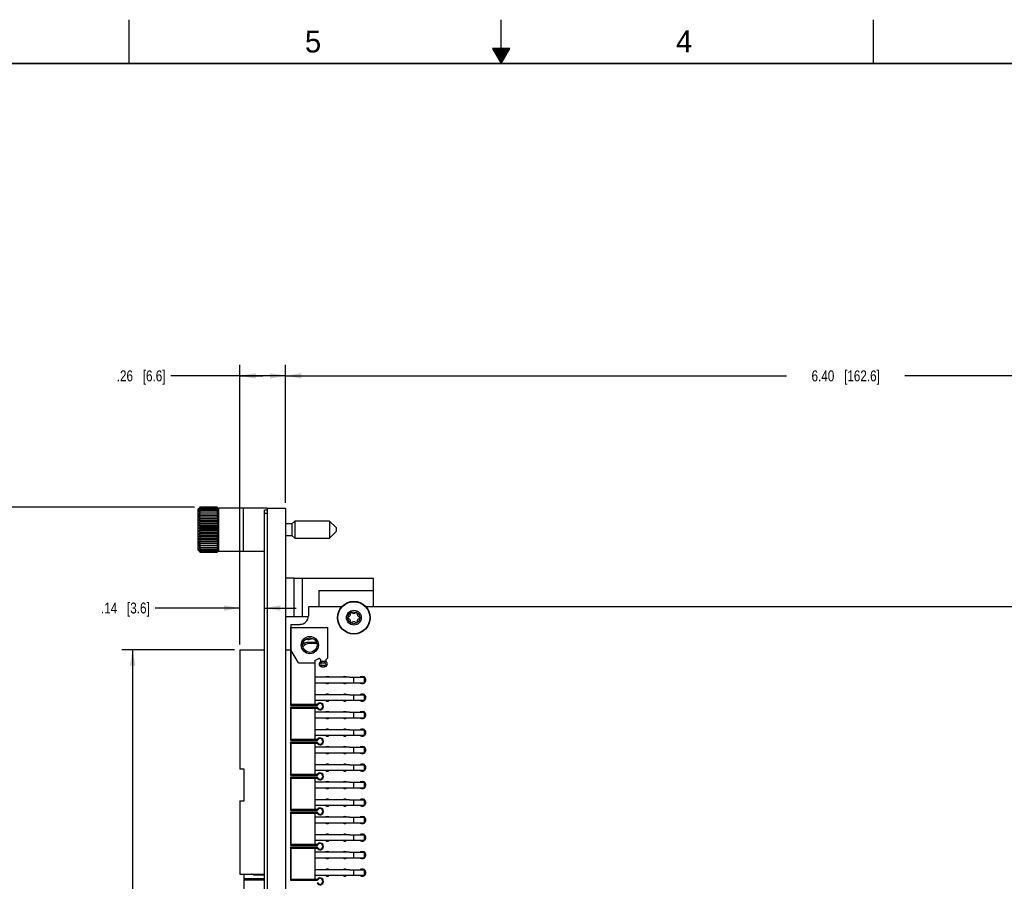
# Model space of a CAD drawing. Header units: inches. Extents: x 0 to 34, y 0 to 22.
# Tile 28 of 36: x 11.5 to 22.7, y 12.2 to 22. Entities that reach past the tile are written whole.
import ezdxf

# ---------------------------------------------------------------- set-up
doc = ezdxf.new("R2010")
doc.units = ezdxf.units.IN
doc.header["$LTSCALE"] = 1.87
doc.header["$MEASUREMENT"] = 0
doc.layers.get('0').update_dxf_attribs({"linetype": 'CONTINUOUS'})
doc.layers.add('02___PRT_ALL_AXES', color=7, linetype='CONTINUOUS')
doc.layers.add('DIMENSIONS', color=7, linetype='CONTINUOUS')
doc.styles.get("Standard").update_dxf_attribs({"font": 'txt', "width": 0.8})
doc.styles.add('TEXTSTYLE_2', font='txt')
doc.dimstyles.new('DIMSTYLE_1', dxfattribs={"dimtxt": 0.125, "dimasz": 0.18, "dimexe": 0.125, "dimexo": 0.0625, "dimgap": 0.0625, "dimtad": 0, "dimtih": 1, "dimtoh": 1, "dimlfac": 0.5, "dimzin": 4, "dimdsep": 46, "dimtxsty": 'STANDARD', "dimblk": '_FILLED', "dimblk1": '_FILLED', "dimblk2": '_FILLED', "dimcen": 0.09, "dimadec": 0, "dimazin": 0, "dimtp": 0.001, "dimtm": 0.001, "dimtfac": 1, "dimtofl": 0, "dimtmove": 0, "dimatfit": 3, "dimldrblk": '_FILLED', "dimfxl": 1, "dimtolj": 1, "dimtzin": 4, "dimarcsym": 0})

# ---------------------------------------------------------------- blocks, each defined once
blk = doc.blocks.new('_FILLED')
at = {"color": 0, "linetype": 'BYBLOCK'}
blk.add_solid([(0, 0), (-1, 0.174), (-1, -0.174)], dxfattribs=at)
blk = doc.blocks.new('*D3')
at = {"layer": 'DIMENSIONS', "color": 2, "linetype": 'CONTINUOUS'}
for p, q in [((14.537, 16.479), (14.537, 18.055)), ((27.337, 15.195), (27.337, 18.055)), ((14.537, 17.93), (20.262, 17.93)), ((27.337, 17.93), (21.612, 17.93))]:
    blk.add_line(p, q, dxfattribs=at)
at = {"layer": 'DIMENSIONS', "color": 2, "linetype": 'CONTINUOUS', "xscale": 0.18, "yscale": 0.18, "zscale": 0.18, "rotation": 180}
blk.add_blockref('_FILLED', (14.537, 17.93), dxfattribs=at)
at = {"layer": 'DIMENSIONS', "color": 2, "linetype": 'CONTINUOUS', "xscale": 0.18, "yscale": 0.18, "zscale": 0.18}
blk.add_blockref('_FILLED', (27.337, 17.93), dxfattribs=at)
at = {"layer": 'DIMENSIONS', "color": 2, "linetype": 'CONTINUOUS', "insert": (20.937, 17.992), "char_height": 0.125, "width": 1.225, "attachment_point": 2, "line_spacing_factor": 0.9}
blk.add_mtext('6.40{\\Ftxt.shx;\\W1.000000;\\H0.125000; }[162.6]', dxfattribs=at)
blk = doc.blocks.new('*D4')
at = {"layer": 'DIMENSIONS', "color": 2, "linetype": 'CONTINUOUS'}
for p, q in [((14.015, 14.861), (14.015, 18.055)), ((14.537, 16.479), (14.537, 18.055)), ((14.276, 17.93), (13.227, 17.93)), ((14.015, 17.93), (14.276, 17.93)), ((14.537, 17.93), (14.276, 17.93))]:
    blk.add_line(p, q, dxfattribs=at)
at = {"layer": 'DIMENSIONS', "color": 2, "linetype": 'CONTINUOUS', "xscale": 0.18, "yscale": 0.18, "zscale": 0.18, "rotation": 180}
blk.add_blockref('_FILLED', (14.015, 17.93), dxfattribs=at)
at = {"layer": 'DIMENSIONS', "color": 2, "linetype": 'CONTINUOUS', "xscale": 0.18, "yscale": 0.18, "zscale": 0.18}
blk.add_blockref('_FILLED', (14.537, 17.93), dxfattribs=at)
at = {"layer": 'DIMENSIONS', "color": 2, "linetype": 'CONTINUOUS', "insert": (13.165, 17.992), "char_height": 0.125, "width": 0.925, "attachment_point": 3, "line_spacing_factor": 0.9}
blk.add_mtext('.26{\\Ftxt.shx;\\W1.000000;\\H0.125000; }[6.6]', dxfattribs=at)
blk = doc.blocks.new('*D5')
at = {"layer": 'DIMENSIONS', "color": 2, "linetype": 'CONTINUOUS'}
for p, q in [((13.952, 14.798), (12.664, 14.798)), ((12.789, 14.798), (12.789, 11.478)), ((12.789, 7.909), (12.789, 11.228)), ((13.952, 7.909), (12.664, 7.909))]:
    blk.add_line(p, q, dxfattribs=at)
at = {"layer": 'DIMENSIONS', "color": 2, "linetype": 'CONTINUOUS', "xscale": 0.18, "yscale": 0.18, "zscale": 0.18}
for p, rotation in [((12.789, 14.798), 90), ((12.789, 7.909), 270)]:
    blk.add_blockref('_FILLED', p, dxfattribs=dict(at, rotation=rotation))
at = {"layer": 'DIMENSIONS', "color": 2, "linetype": 'CONTINUOUS', "insert": (12.789, 11.416), "char_height": 0.125, "width": 1.125, "attachment_point": 2, "line_spacing_factor": 0.9}
blk.add_mtext('3.44{\\Ftxt.shx;\\W1.000000;\\H0.125000; }[87.5]', dxfattribs=at)
blk = doc.blocks.new('*D6')
at = {"layer": 'DIMENSIONS', "color": 2, "linetype": 'CONTINUOUS'}
for p, q in [((13.498, 16.43), (11.164, 16.43)), ((11.289, 16.43), (11.289, 11.919)), ((11.289, 6.275), (11.289, 11.669)), ((13.498, 6.275), (11.164, 6.275))]:
    blk.add_line(p, q, dxfattribs=at)
at = {"layer": 'DIMENSIONS', "color": 2, "linetype": 'CONTINUOUS', "xscale": 0.18, "yscale": 0.18, "zscale": 0.18}
for p, rotation in [((11.289, 16.43), 90), ((11.289, 6.275), 270)]:
    blk.add_blockref('_FILLED', p, dxfattribs=dict(at, rotation=rotation))
at = {"layer": 'DIMENSIONS', "color": 2, "linetype": 'CONTINUOUS', "insert": (11.289, 11.857), "char_height": 0.125, "width": 1.025, "attachment_point": 2, "line_spacing_factor": 0.9}
blk.add_mtext('5.08{\\Ftxt.shx;\\W1.000000;\\H0.125000; }[129]', dxfattribs=at)
blk = doc.blocks.new('*D7')
at = {"layer": 'DIMENSIONS', "color": 2, "linetype": 'CONTINUOUS'}
for p, q in [((14.015, 14.861), (14.015, 15.401)), ((14.015, 15.276), (13.047, 15.276)), ((14.297, 15.276), (14.657, 15.276))]:
    blk.add_line(p, q, dxfattribs=at)
at = {"layer": 'DIMENSIONS', "color": 2, "linetype": 'CONTINUOUS', "xscale": 0.18, "yscale": 0.18, "zscale": 0.18}
blk.add_blockref('_FILLED', (14.015, 15.276), dxfattribs=at)
at = {"layer": 'DIMENSIONS', "color": 2, "linetype": 'CONTINUOUS', "xscale": 0.18, "yscale": 0.18, "zscale": 0.18, "rotation": 180}
blk.add_blockref('_FILLED', (14.297, 15.276), dxfattribs=at)
at = {"layer": 'DIMENSIONS', "color": 2, "linetype": 'CONTINUOUS', "insert": (12.985, 15.339), "char_height": 0.125, "width": 0.925, "attachment_point": 3, "line_spacing_factor": 0.9}
blk.add_mtext('.14{\\Ftxt.shx;\\W1.000000;\\H0.125000; }[3.6]', dxfattribs=at)

msp = doc.modelspace()

# ---------------------------------------------------------------- linework, layer by layer
at = {"color": 2, "linetype": 'CONTINUOUS'}
for p, q in [((12.75, 21.5), (12.75, 22)), ((17, 21.5), (17, 22)), ((21.25, 22), (21.25, 21.5)), ((16.902, 21.67), (17, 21.5)), ((17.098, 21.67), (16.902, 21.67)), ((16.908, 21.66), (17.092, 21.66)), ((16.913, 21.65), (17.087, 21.65)), ((16.919, 21.64), (17.081, 21.64)), ((16.925, 21.63), (17.075, 21.63)), ((16.931, 21.62), (17.069, 21.62)), ((16.937, 21.61), (17.064, 21.61)), ((17, 21.5), (17.098, 21.67)), ((16.942, 21.6), (17.058, 21.6)), ((16.948, 21.59), (17.052, 21.59)), ((16.954, 21.58), (17.046, 21.58)), ((16.96, 21.57), (17.04, 21.57)), ((16.965, 21.56), (17.035, 21.56)), ((16.971, 21.55), (17.029, 21.55)), ((16.977, 21.54), (17.023, 21.54)), ((16.983, 21.53), (17.017, 21.53)), ((16.988, 21.52), (17.012, 21.52)), ((16.994, 21.51), (17.006, 21.51))]:
    msp.add_line(p, q, dxfattribs=at)
at = {"color": 7, "linetype": 'CONTINUOUS'}
for p, q in [((13.56, 16.43), (13.559, 16.429)), ((13.56, 16.43), (13.559, 16.429)), ((13.754, 16.43), (13.56, 16.43)), ((13.56, 16.428), (13.754, 16.428)), ((13.755, 16.429), (13.754, 16.43)), ((13.755, 16.429), (13.754, 16.43)), ((13.545, 16.414), (13.539, 16.409)), ((13.539, 15.936), (13.539, 16.409)), ((13.545, 16.354), (13.769, 16.354)), ((13.545, 16.332), (13.769, 16.332)), ((13.56, 16.421), (13.754, 16.421)), ((13.56, 16.41), (13.754, 16.41)), ((13.56, 16.395), (13.754, 16.395)), ((13.56, 16.377), (13.754, 16.377)), ((13.56, 16.329), (13.754, 16.329)), ((13.775, 16.409), (13.769, 16.414)), ((13.775, 15.927), (13.775, 16.417)), ((14.327, 16.417), (13.775, 16.417)), ((14.297, 6.308), (14.297, 16.396)), ((14.327, 16.396), (14.297, 16.396)), ((14.327, 16.356), (14.297, 16.356)), ((14.327, 16.416), (14.327, 6.288)), ((14.327, 16.416), (14.537, 16.416)), ((14.537, 16.416), (14.537, 6.288)), ((13.545, 16.307), (13.769, 16.307)), ((13.545, 16.28), (13.769, 16.28)), ((13.545, 16.25), (13.769, 16.25)), ((13.545, 16.22), (13.769, 16.22)), ((13.56, 16.301), (13.754, 16.301)), ((13.56, 16.271), (13.754, 16.271)), ((13.56, 16.239), (13.754, 16.239)), ((13.56, 16.206), (13.754, 16.206)), ((14.609, 16.238), (14.537, 16.238)), ((14.641, 16.27), (14.609, 16.238)), ((14.609, 16.238), (14.609, 16.107)), ((14.641, 16.27), (14.641, 16.075)), ((15.039, 16.27), (14.641, 16.27)), ((15.039, 16.27), (15.039, 16.075)), ((15.114, 16.195), (15.039, 16.27)), ((13.545, 16.188), (13.769, 16.188)), ((13.545, 16.157), (13.769, 16.157)), ((13.545, 16.125), (13.769, 16.125)), ((13.545, 16.095), (13.769, 16.095)), ((13.56, 16.172), (13.754, 16.172)), ((13.56, 16.139), (13.754, 16.139)), ((13.56, 16.106), (13.754, 16.106)), ((14.537, 16.107), (14.609, 16.107)), ((14.609, 16.107), (14.641, 16.075)), ((15.039, 16.075), (15.114, 16.15)), ((15.114, 16.195), (15.114, 16.15)), ((13.545, 16.065), (13.769, 16.065)), ((13.545, 16.038), (13.769, 16.038)), ((13.545, 16.013), (13.769, 16.013)), ((13.545, 15.99), (13.769, 15.99)), ((13.56, 16.074), (13.754, 16.074)), ((13.56, 16.044), (13.754, 16.044)), ((13.56, 16.016), (13.754, 16.016)), ((14.641, 16.075), (15.039, 16.075)), ((13.539, 15.936), (13.545, 15.931)), ((13.559, 15.916), (13.56, 15.915)), ((13.559, 15.916), (13.56, 15.915)), ((13.56, 15.968), (13.754, 15.968)), ((13.56, 15.949), (13.754, 15.949)), ((13.56, 15.935), (13.754, 15.935)), ((13.56, 15.924), (13.754, 15.924)), ((13.56, 15.917), (13.754, 15.917)), ((13.56, 15.915), (13.754, 15.915)), ((13.754, 15.915), (13.755, 15.916)), ((13.754, 15.915), (13.755, 15.916)), ((13.769, 15.931), (13.775, 15.936)), ((13.775, 15.927), (14.297, 15.927)), ((14.633, 15.616), (14.537, 15.616)), ((14.918, 15.477), (14.918, 15.29)), ((14.918, 15.477), (15.536, 15.477)), ((15.536, 15.477), (15.536, 15.29)), ((14.797, 15.29), (14.797, 15.184)), ((15.177, 15.29), (14.797, 15.29)), ((14.633, 15.176), (14.537, 15.176)), ((14.597, 15.09), (14.597, 14.798)), ((14.597, 15.09), (14.703, 15.09)), ((14.597, 14.798), (14.597, 15.054)), ((14.597, 15.054), (15.015, 15.054)), ((15.015, 15.054), (15.015, 14.704)), ((14.794, 14.883), (14.806, 14.871)), ((14.891, 14.883), (14.794, 14.883)), ((14.894, 14.871), (14.806, 14.871)), ((14.015, 14.798), (14.015, 13.435)), ((14.015, 14.798), (14.297, 14.798)), ((14.537, 14.798), (14.597, 14.798)), ((14.594, 14.798), (14.594, 14.165)), ((14.684, 14.649), (14.597, 14.798)), ((14.601, 14.173), (14.601, 14.791)), ((14.684, 14.649), (14.873, 14.649)), ((14.873, 14.677), (14.918, 14.698)), ((14.873, 14.677), (14.873, 14.173)), ((14.927, 14.697), (14.94, 14.684)), ((14.94, 14.665), (14.94, 14.684)), ((14.952, 14.652), (14.952, 14.668)), ((14.952, 14.668), (14.983, 14.668)), ((14.952, 14.652), (14.983, 14.652)), ((14.983, 14.668), (14.983, 14.652)), ((14.995, 14.684), (15.015, 14.704)), ((14.995, 14.684), (14.995, 14.665)), ((14.952, 14.605), (14.952, 14.62)), ((14.983, 14.62), (14.952, 14.62)), ((14.952, 14.605), (14.983, 14.605)), ((14.983, 14.62), (14.983, 14.605)), ((14.873, 14.489), (15.269, 14.489)), ((15.269, 14.418), (14.873, 14.418)), ((15.269, 14.485), (15.269, 14.489)), ((15.269, 14.485), (15.438, 14.485)), ((15.269, 14.418), (15.269, 14.422)), ((15.269, 14.422), (15.438, 14.422)), ((15.312, 14.485), (15.312, 14.422)), ((15.39, 14.489), (15.39, 14.485)), ((15.438, 14.489), (15.39, 14.489)), ((15.39, 14.422), (15.39, 14.418)), ((15.39, 14.418), (15.438, 14.418)), ((15.438, 14.418), (15.438, 14.489)), ((14.873, 14.289), (15.269, 14.289)), ((15.269, 14.285), (15.269, 14.289)), ((15.39, 14.289), (15.39, 14.285)), ((15.438, 14.289), (15.39, 14.289)), ((15.438, 14.218), (15.438, 14.289)), ((15.269, 14.218), (14.873, 14.218)), ((15.269, 14.285), (15.438, 14.285)), ((15.269, 14.218), (15.269, 14.222)), ((15.269, 14.222), (15.438, 14.222)), ((15.312, 14.285), (15.312, 14.222)), ((15.39, 14.222), (15.39, 14.218)), ((15.39, 14.218), (15.438, 14.218)), ((14.594, 14.165), (14.601, 14.173)), ((14.594, 14.165), (14.902, 14.165)), ((14.594, 14.142), (14.594, 13.765)), ((14.601, 14.134), (14.594, 14.142)), ((14.902, 14.142), (14.594, 14.142)), ((14.897, 14.173), (14.601, 14.173)), ((14.601, 13.773), (14.601, 14.134)), ((14.601, 14.134), (14.897, 14.134)), ((14.873, 14.134), (14.873, 13.773)), ((14.873, 14.089), (15.269, 14.089)), ((14.897, 14.173), (14.902, 14.165)), ((14.897, 14.134), (14.902, 14.142)), ((15.269, 14.085), (15.269, 14.089)), ((15.269, 14.085), (15.438, 14.085)), ((15.312, 14.085), (15.312, 14.022)), ((15.39, 14.089), (15.39, 14.085)), ((15.438, 14.089), (15.39, 14.089)), ((15.438, 14.018), (15.438, 14.089)), ((15.269, 14.018), (14.873, 14.018)), ((15.269, 14.018), (15.269, 14.022)), ((15.269, 14.022), (15.438, 14.022)), ((15.39, 14.022), (15.39, 14.018)), ((15.39, 14.018), (15.438, 14.018)), ((14.873, 13.889), (15.269, 13.889)), ((15.269, 13.885), (15.269, 13.889)), ((15.269, 13.885), (15.438, 13.885)), ((15.312, 13.885), (15.312, 13.822)), ((15.39, 13.889), (15.39, 13.885)), ((15.438, 13.889), (15.39, 13.889)), ((15.438, 13.818), (15.438, 13.889)), ((14.594, 13.765), (14.601, 13.773)), ((14.594, 13.765), (14.902, 13.765)), ((14.594, 13.742), (14.594, 13.365)), ((14.601, 13.734), (14.594, 13.742)), ((14.902, 13.742), (14.594, 13.742)), ((14.897, 13.773), (14.601, 13.773)), ((14.601, 13.373), (14.601, 13.734)), ((14.601, 13.734), (14.897, 13.734)), ((15.269, 13.818), (14.873, 13.818)), ((14.873, 13.734), (14.873, 13.373)), ((14.897, 13.773), (14.902, 13.765)), ((14.897, 13.734), (14.902, 13.742)), ((15.269, 13.818), (15.269, 13.822)), ((15.269, 13.822), (15.438, 13.822)), ((15.39, 13.822), (15.39, 13.818)), ((15.39, 13.818), (15.438, 13.818)), ((14.873, 13.689), (15.269, 13.689)), ((15.269, 13.618), (14.873, 13.618)), ((15.269, 13.685), (15.269, 13.689)), ((15.269, 13.685), (15.438, 13.685)), ((15.269, 13.618), (15.269, 13.622)), ((15.269, 13.622), (15.438, 13.622)), ((15.312, 13.685), (15.312, 13.622)), ((15.39, 13.689), (15.39, 13.685)), ((15.438, 13.689), (15.39, 13.689)), ((15.39, 13.622), (15.39, 13.618)), ((15.39, 13.618), (15.438, 13.618)), ((15.438, 13.618), (15.438, 13.689)), ((14.062, 13.435), (14.015, 13.435)), ((14.062, 13.072), (14.062, 13.435)), ((14.873, 13.489), (15.269, 13.489)), ((15.269, 13.418), (14.873, 13.418)), ((15.269, 13.485), (15.269, 13.489)), ((15.269, 13.485), (15.438, 13.485)), ((15.269, 13.418), (15.269, 13.422)), ((15.269, 13.422), (15.438, 13.422)), ((15.312, 13.485), (15.312, 13.422)), ((15.39, 13.489), (15.39, 13.485)), ((15.438, 13.489), (15.39, 13.489)), ((15.39, 13.422), (15.39, 13.418)), ((15.39, 13.418), (15.438, 13.418)), ((15.438, 13.418), (15.438, 13.489)), ((14.594, 13.365), (14.601, 13.373)), ((14.594, 13.365), (14.902, 13.365)), ((14.594, 13.342), (14.594, 12.965)), ((14.601, 13.334), (14.594, 13.342)), ((14.902, 13.342), (14.594, 13.342)), ((14.897, 13.373), (14.601, 13.373)), ((14.601, 12.973), (14.601, 13.334)), ((14.601, 13.334), (14.897, 13.334)), ((14.873, 13.334), (14.873, 12.973)), ((14.873, 13.289), (15.269, 13.289)), ((14.897, 13.373), (14.902, 13.365)), ((14.897, 13.334), (14.902, 13.342)), ((15.269, 13.285), (15.269, 13.289)), ((15.269, 13.285), (15.438, 13.285)), ((15.312, 13.285), (15.312, 13.222)), ((15.39, 13.289), (15.39, 13.285)), ((15.438, 13.289), (15.39, 13.289)), ((15.438, 13.218), (15.438, 13.289)), ((15.269, 13.218), (14.873, 13.218)), ((15.269, 13.218), (15.269, 13.222)), ((15.269, 13.222), (15.438, 13.222)), ((15.39, 13.222), (15.39, 13.218)), ((15.39, 13.218), (15.438, 13.218)), ((14.015, 13.072), (14.015, 12.235)), ((14.015, 13.072), (14.062, 13.072)), ((14.873, 13.089), (15.269, 13.089)), ((15.269, 13.085), (15.269, 13.089)), ((15.269, 13.085), (15.438, 13.085)), ((15.312, 13.085), (15.312, 13.022)), ((15.39, 13.089), (15.39, 13.085)), ((15.438, 13.089), (15.39, 13.089)), ((15.438, 13.018), (15.438, 13.089)), ((14.594, 12.965), (14.601, 12.973)), ((14.594, 12.965), (14.902, 12.965)), ((14.594, 12.942), (14.594, 12.565)), ((14.601, 12.934), (14.594, 12.942)), ((14.902, 12.942), (14.594, 12.942)), ((14.897, 12.973), (14.601, 12.973)), ((15.269, 13.018), (14.873, 13.018)), ((14.897, 12.973), (14.902, 12.965)), ((14.897, 12.934), (14.902, 12.942)), ((15.269, 13.018), (15.269, 13.022)), ((15.269, 13.022), (15.438, 13.022)), ((15.39, 13.022), (15.39, 13.018)), ((15.39, 13.018), (15.438, 13.018)), ((14.601, 12.573), (14.601, 12.934)), ((14.601, 12.934), (14.897, 12.934)), ((14.873, 12.934), (14.873, 12.573)), ((14.873, 12.889), (15.269, 12.889)), ((15.269, 12.885), (15.269, 12.889)), ((15.269, 12.885), (15.438, 12.885)), ((15.312, 12.885), (15.312, 12.822)), ((15.39, 12.889), (15.39, 12.885)), ((15.438, 12.889), (15.39, 12.889)), ((15.438, 12.818), (15.438, 12.889)), ((15.269, 12.818), (14.873, 12.818)), ((15.269, 12.818), (15.269, 12.822)), ((15.269, 12.822), (15.438, 12.822)), ((15.39, 12.822), (15.39, 12.818)), ((15.39, 12.818), (15.438, 12.818)), ((14.873, 12.689), (15.269, 12.689)), ((15.269, 12.618), (14.873, 12.618)), ((15.269, 12.685), (15.269, 12.689)), ((15.269, 12.685), (15.438, 12.685)), ((15.269, 12.618), (15.269, 12.622)), ((15.269, 12.622), (15.438, 12.622)), ((15.312, 12.685), (15.312, 12.622)), ((15.39, 12.689), (15.39, 12.685)), ((15.438, 12.689), (15.39, 12.689)), ((15.39, 12.622), (15.39, 12.618)), ((15.39, 12.618), (15.438, 12.618)), ((15.438, 12.618), (15.438, 12.689)), ((14.594, 12.565), (14.601, 12.573)), ((14.594, 12.565), (14.902, 12.565)), ((14.594, 12.542), (14.594, 12.165)), ((14.601, 12.534), (14.594, 12.542)), ((14.902, 12.542), (14.594, 12.542)), ((14.897, 12.573), (14.601, 12.573)), ((14.601, 12.173), (14.601, 12.534)), ((14.601, 12.534), (14.897, 12.534)), ((14.873, 12.534), (14.873, 12.173)), ((14.873, 12.489), (15.269, 12.489)), ((14.897, 12.573), (14.902, 12.565)), ((14.897, 12.534), (14.902, 12.542)), ((15.269, 12.485), (15.269, 12.489)), ((15.39, 12.489), (15.39, 12.485)), ((15.438, 12.489), (15.39, 12.489)), ((15.438, 12.418), (15.438, 12.489)), ((15.269, 12.418), (14.873, 12.418)), ((15.269, 12.485), (15.438, 12.485)), ((15.269, 12.418), (15.269, 12.422)), ((15.269, 12.422), (15.438, 12.422)), ((15.312, 12.485), (15.312, 12.422)), ((15.39, 12.422), (15.39, 12.418)), ((15.39, 12.418), (15.438, 12.418)), ((14.873, 12.289), (15.269, 12.289)), ((15.269, 12.285), (15.269, 12.289)), ((15.269, 12.285), (15.438, 12.285)), ((15.312, 12.285), (15.312, 12.222)), ((15.39, 12.289), (15.39, 12.285)), ((15.438, 12.289), (15.39, 12.289)), ((15.438, 12.218), (15.438, 12.289)), ((14.015, 12.235), (14.297, 12.235)), ((14.062, 11.872), (14.062, 12.235)), ((14.062, 12.187), (14.297, 12.187)), ((14.062, 12.172), (14.297, 12.172)), ((14.171, 12.228), (14.146, 12.235)), ((14.173, 12.235), (14.171, 12.228)), ((14.171, 12.228), (14.171, 12.228)), ((14.174, 12.227), (14.174, 12.234)), ((14.174, 12.227), (14.297, 12.227)), ((14.594, 12.165), (14.601, 12.173)), ((14.594, 12.165), (14.902, 12.165)), ((14.897, 12.173), (14.601, 12.173)), ((15.269, 12.218), (14.873, 12.218)), ((14.897, 12.173), (14.902, 12.165)), ((15.269, 12.218), (15.269, 12.222)), ((15.269, 12.222), (15.438, 12.222)), ((15.39, 12.222), (15.39, 12.218)), ((15.39, 12.218), (15.438, 12.218))]:
    msp.add_line(p, q, dxfattribs=at)
at = {"color": 3, "linetype": 'CONTINUOUS'}
for p, q in [((14.055, 15.927), (14.055, 16.417)), ((14.633, 15.616), (14.633, 15.176)), ((14.633, 15.616), (15.537, 15.616)), ((14.729, 15.176), (14.729, 15.616)), ((15.537, 15.616), (15.537, 15.477)), ((14.795, 15.176), (14.633, 15.176))]:
    msp.add_line(p, q, dxfattribs=at)
at = {"color": 7, "linetype": 'CONTINUOUS', "const_width": 0.02}
msp.add_lwpolyline([(33.5, 21.5), (0.5, 21.5)], dxfattribs=at)
at = {"color": 7, "linetype": 'CONTINUOUS'}
for centre, radius in [((15.317, 15.166), 0.0689), ((14.814, 14.853), 0.0984)]:
    msp.add_circle(centre, radius, dxfattribs=at)
for centre, radius, start, end in [((14.01, 15.979), 0.637, 135.1011, 136.9433), ((14.077, 15.967), 0.693, 138.2648, 140.206), ((13.938, 15.988), 0.579, 130.6565, 132.6861), ((13.257, 15.984), 0.667, 39.7565, 41.7727), ((13.36, 15.97), 0.604, 47.3562, 49.3012), ((13.322, 15.997), 0.611, 43.0185, 44.9373), ((14.134, 15.952), 0.741, 140.7446, 142.6552), ((13.882, 15.966), 0.558, 125.1935, 127.1438), ((14.172, 15.942), 0.77, 142.53, 144.4448), ((13.834, 15.904), 0.575, 118.354, 120.1018), ((14.209, 15.92), 0.804, 143.7545, 145.6427), ((13.797, 15.747), 0.69, 110.0473, 111.4079), ((13.774, 15.217), 1.179, 100.4255, 101.1836), ((14.233, 15.897), 0.826, 144.4645, 146.3358), ((14.241, 15.873), 0.833, 144.6971, 146.5627), ((13.774, 17.488), 1.179, 258.8164, 259.5745), ((14.233, 15.849), 0.826, 144.4645, 146.3358), ((13.201, 15.969), 0.715, 37.3094, 39.2909), ((13.417, 15.944), 0.584, 52.8999, 54.7628), ((13.142, 15.942), 0.77, 35.5552, 37.47), ((13.466, 15.878), 0.605, 59.9405, 61.6037), ((13.105, 15.92), 0.804, 34.3573, 36.2455), ((13.504, 15.712), 0.728, 68.6277, 69.9172), ((13.528, 15.15), 1.248, 78.8373, 79.5536), ((13.082, 15.897), 0.826, 33.6642, 35.5355), ((13.074, 15.873), 0.833, 33.4373, 35.3029), ((13.528, 17.556), 1.248, 280.4464, 281.1627), ((13.082, 15.849), 0.826, 33.6642, 35.5355), ((13.797, 16.949), 0.69, 248.5922, 249.9527), ((14.209, 15.826), 0.804, 143.7545, 145.6427), ((13.834, 16.777), 0.575, 239.8982, 241.646), ((14.172, 15.802), 0.77, 142.53, 144.4448), ((13.882, 16.695), 0.558, 232.8563, 234.8065), ((14.134, 15.77), 0.741, 140.7446, 142.6551), ((13.938, 16.645), 0.579, 227.314, 229.3434), ((14.077, 15.745), 0.693, 138.2649, 140.206), ((13.504, 16.985), 0.728, 290.0828, 291.3724), ((13.105, 15.826), 0.804, 34.3573, 36.2455), ((13.466, 16.803), 0.605, 298.3963, 300.0595), ((13.142, 15.802), 0.77, 35.5552, 37.47), ((13.417, 16.716), 0.584, 305.2371, 307.1001), ((13.201, 15.786), 0.715, 37.3093, 39.2909), ((13.36, 16.664), 0.604, 310.6988, 312.6438), ((13.257, 15.762), 0.667, 39.7564, 41.7728), ((13.998, 16.611), 0.619, 223.0266, 225.0659), ((14.016, 15.717), 0.644, 134.9739, 136.9336), ((14.058, 16.583), 0.667, 219.7564, 221.7728), ((13.954, 15.681), 0.604, 130.6988, 132.6438), ((14.114, 16.558), 0.715, 217.3093, 219.2909), ((13.897, 15.629), 0.584, 125.2371, 127.1001), ((14.172, 16.543), 0.77, 215.5552, 217.47), ((13.298, 16.628), 0.644, 314.9739, 316.9336), ((13.317, 15.734), 0.619, 43.0266, 45.0659), ((13.237, 16.6), 0.693, 318.2649, 320.206), ((13.377, 15.7), 0.579, 47.314, 49.3434), ((13.18, 16.575), 0.741, 320.7446, 322.6551), ((13.433, 15.65), 0.558, 52.8563, 54.8065), ((13.142, 16.543), 0.77, 322.53, 324.4448), ((13.848, 15.542), 0.605, 118.3963, 120.0595), ((14.209, 16.519), 0.804, 214.3573, 216.2455), ((13.81, 15.36), 0.728, 110.0828, 111.3724), ((14.233, 16.496), 0.826, 213.6642, 215.5355), ((13.787, 14.789), 1.248, 100.4464, 101.1627), ((14.241, 16.472), 0.833, 213.4373, 215.3029), ((14.233, 16.448), 0.826, 213.6642, 215.5355), ((13.481, 15.567), 0.575, 59.8982, 61.646), ((13.105, 16.519), 0.804, 323.7545, 325.6427), ((13.517, 15.396), 0.69, 68.5922, 69.9527), ((13.082, 16.496), 0.826, 324.4645, 326.3358), ((13.541, 14.856), 1.179, 78.8164, 79.5745), ((13.074, 16.472), 0.833, 324.6971, 326.5627), ((13.082, 16.448), 0.826, 324.4645, 326.3358), ((13.787, 17.195), 1.248, 258.8373, 259.5536), ((14.209, 16.425), 0.804, 214.3573, 216.2455), ((14.172, 16.403), 0.77, 215.5552, 217.47), ((13.81, 16.633), 0.728, 248.6277, 249.9172), ((14.114, 16.376), 0.715, 217.3094, 219.2909), ((13.848, 16.467), 0.605, 239.9405, 241.6037), ((14.058, 16.361), 0.667, 219.7565, 221.7727), ((13.897, 16.4), 0.584, 232.8999, 234.7628), ((13.994, 16.35), 0.614, 223.0233, 224.9323), ((13.954, 16.375), 0.604, 227.3562, 229.3012), ((13.541, 17.127), 1.179, 280.4255, 281.1836), ((13.105, 16.425), 0.804, 323.7545, 325.6427), ((13.142, 16.403), 0.77, 322.53, 324.4448), ((13.517, 16.597), 0.69, 290.0473, 291.4079), ((13.18, 16.393), 0.741, 320.7446, 322.6552), ((13.481, 16.441), 0.575, 298.354, 300.1018), ((13.237, 16.378), 0.693, 318.2648, 320.206), ((13.433, 16.379), 0.558, 305.1935, 307.1438), ((13.377, 16.356), 0.579, 310.6565, 312.6861), ((13.304, 16.365), 0.637, 315.1011, 316.9433), ((15.256, 15.202), 0.0236, 276.8699, 23.1301), ((15.288, 15.216), 0.0118, 36.8699, 203.1301), ((15.317, 15.237), 0.0236, 216.8699, 323.1301), ((15.345, 15.216), 0.0118, 336.8699, 143.1301), ((15.378, 15.202), 0.0236, 156.8699, 263.1301), ((14.703, 15.184), 0.0938, 270, 360), ((15.26, 15.166), 0.0118, 96.8699, 263.1301), ((15.256, 15.131), 0.0236, 336.8699, 83.1301), ((15.288, 15.117), 0.0118, 156.8699, 323.1301), ((15.317, 15.096), 0.0236, 36.8699, 143.1301), ((15.345, 15.117), 0.0118, 216.8699, 23.1301), ((15.378, 15.131), 0.0236, 96.8699, 203.1301), ((15.373, 15.166), 0.0118, 276.8699, 83.1301), ((14.794, 14.791), 0.126, 90.4547, 107.7013), ((14.792, 15.043), 0.126, 270.4547, 294.25), ((14.922, 14.691), 0.00787, 45, 115.1148), ((14.952, 14.636), 0.0315, 112.0243, 270), ((14.952, 14.636), 0.0157, 90, 270), ((14.983, 14.636), 0.0315, 270, 67.9757), ((14.983, 14.636), 0.0157, 270, 90), ((14.931, 14.153), 0.0394, 210, 150), ((14.931, 14.153), 0.0315, 202.0243, 157.9757), ((14.931, 13.753), 0.0394, 210, 150), ((14.931, 13.753), 0.0315, 202.0243, 157.9757), ((14.931, 13.353), 0.0394, 210, 150), ((14.931, 13.353), 0.0315, 202.0243, 157.9757), ((14.931, 12.953), 0.0394, 210, 150), ((14.931, 12.953), 0.0315, 202.0243, 157.9757), ((14.931, 12.553), 0.0394, 210, 150), ((14.931, 12.553), 0.0315, 202.0243, 157.9757), ((14.174, 12.239), 0.0118, 255, 270), ((14.931, 12.153), 0.0394, 210, 150), ((14.931, 12.153), 0.0315, 202.0243, 157.9757)]:
    msp.add_arc(centre, radius, start, end, dxfattribs=at)
for centre, major_axis, start_param, end_param in [((14.794, 14.791), (0.0655, -0.0655), 2.359993, 3.10712), ((14.807, 14.778), (-0.0655, 0.0655), 5.501585, 6.408767)]:
    msp.add_ellipse(centre, major_axis=major_axis, ratio=0.992433, start_param=start_param, end_param=end_param, dxfattribs=at)
for points in [[(14.952, 14.668), (14.948, 14.668), (14.944, 14.667), (14.94, 14.665)], [(14.995, 14.665), (14.991, 14.667), (14.987, 14.668), (14.983, 14.668)]]:
    msp.add_open_spline(points, degree=3, dxfattribs=at)
msp.add_open_spline([(14.164, 12.233), (14.161, 12.233), (14.155, 12.233), (14.149, 12.234), (14.146, 12.235)], degree=3, knots=[0, 0, 0, 0, 0.500989, 1, 1, 1, 1], dxfattribs=at)
at = {"layer": '02___PRT_ALL_AXES', "color": 7, "linetype": 'CONTINUOUS'}
msp.add_line((27.179, 15.29), (15.456, 15.29), dxfattribs=at)
for centre, radius in [((15.317, 15.166), 0.187), ((15.317, 15.166), 0.183), ((15.317, 15.166), 0.0848), ((14.814, 14.853), 0.083)]:
    msp.add_circle(centre, radius, dxfattribs=at)
for centre, start, end in [((15.014, 14.453), 65.2943, 114.7057), ((15.014, 14.453), 245.2943, 294.7057), ((15.214, 14.453), 65.2943, 114.7057), ((15.214, 14.453), 245.2943, 294.7057), ((15.414, 14.453), 65.2943, 114.7057), ((15.414, 14.453), 245.2943, 294.7057), ((15.414, 14.453), 308.5714, 53.2336), ((15.014, 14.253), 65.2943, 114.7057), ((15.214, 14.253), 65.2943, 114.7057), ((15.414, 14.253), 65.2943, 114.7057), ((15.014, 14.253), 245.2943, 294.7057), ((15.214, 14.253), 245.2943, 294.7057), ((15.414, 14.253), 245.2943, 294.7057), ((15.414, 14.253), 308.5714, 53.2336), ((15.014, 14.053), 65.2943, 114.7057), ((15.214, 14.053), 65.2943, 114.7057), ((15.414, 14.053), 65.2943, 114.7057), ((15.414, 14.053), 308.5714, 53.2336), ((15.014, 14.053), 245.2943, 294.7057), ((15.214, 14.053), 245.2943, 294.7057), ((15.414, 14.053), 245.2943, 294.7057), ((15.014, 13.853), 65.2943, 114.7057), ((15.214, 13.853), 65.2943, 114.7057), ((15.414, 13.853), 65.2943, 114.7057), ((15.414, 13.853), 308.5714, 53.2336), ((15.014, 13.853), 245.2943, 294.7057), ((15.214, 13.853), 245.2943, 294.7057), ((15.414, 13.853), 245.2943, 294.7057), ((15.014, 13.653), 65.2943, 114.7057), ((15.014, 13.653), 245.2943, 294.7057), ((15.214, 13.653), 65.2943, 114.7057), ((15.214, 13.653), 245.2943, 294.7057), ((15.414, 13.653), 65.2943, 114.7057), ((15.414, 13.653), 245.2943, 294.7057), ((15.414, 13.653), 308.5714, 53.2336), ((15.014, 13.453), 65.2943, 114.7057), ((15.014, 13.453), 245.2943, 294.7057), ((15.214, 13.453), 65.2943, 114.7057), ((15.214, 13.453), 245.2943, 294.7057), ((15.414, 13.453), 65.2943, 114.7057), ((15.414, 13.453), 245.2943, 294.7057), ((15.414, 13.453), 308.5714, 53.2336), ((15.014, 13.253), 65.2943, 114.7057), ((15.214, 13.253), 65.2943, 114.7057), ((15.414, 13.253), 65.2943, 114.7057), ((15.414, 13.253), 308.5714, 53.2336), ((15.014, 13.253), 245.2943, 294.7057), ((15.214, 13.253), 245.2943, 294.7057), ((15.414, 13.253), 245.2943, 294.7057), ((15.014, 13.053), 65.2943, 114.7057), ((15.214, 13.053), 65.2943, 114.7057), ((15.414, 13.053), 65.2943, 114.7057), ((15.414, 13.053), 308.5714, 53.2336), ((15.014, 13.053), 245.2943, 294.7057), ((15.214, 13.053), 245.2943, 294.7057), ((15.414, 13.053), 245.2943, 294.7057), ((15.014, 12.853), 65.2943, 114.7057), ((15.214, 12.853), 65.2943, 114.7057), ((15.414, 12.853), 65.2943, 114.7057), ((15.414, 12.853), 308.5714, 53.2336), ((15.014, 12.853), 245.2943, 294.7057), ((15.214, 12.853), 245.2943, 294.7057), ((15.414, 12.853), 245.2943, 294.7057), ((15.014, 12.653), 65.2943, 114.7057), ((15.014, 12.653), 245.2943, 294.7057), ((15.214, 12.653), 65.2943, 114.7057), ((15.214, 12.653), 245.2943, 294.7057), ((15.414, 12.653), 65.2943, 114.7057), ((15.414, 12.653), 245.2943, 294.7057), ((15.414, 12.653), 308.5714, 53.2336), ((15.014, 12.453), 65.2943, 114.7057), ((15.214, 12.453), 65.2943, 114.7057), ((15.414, 12.453), 65.2943, 114.7057), ((15.014, 12.453), 245.2943, 294.7057), ((15.214, 12.453), 245.2943, 294.7057), ((15.414, 12.453), 245.2943, 294.7057), ((15.414, 12.453), 308.5714, 53.2336), ((15.014, 12.253), 65.2943, 114.7057), ((15.214, 12.253), 65.2943, 114.7057), ((15.414, 12.253), 65.2943, 114.7057), ((15.414, 12.253), 308.5714, 53.2336), ((15.014, 12.253), 245.2943, 294.7057), ((15.214, 12.253), 245.2943, 294.7057), ((15.414, 12.253), 245.2943, 294.7057)]:
    msp.add_arc(centre, 0.04, start, end, dxfattribs=at)

# ---------------------------------------------------------------- texts
at = {"color": 2, "linetype": 'CONTINUOUS', "char_height": 0.25, "width": 0.25, "attachment_point": 1, "line_spacing_factor": 0.9, "style": 'TEXTSTYLE_2'}
for s, insert in [('5', (14.758, 21.875)), ('4', (18.998, 21.878))]:
    msp.add_mtext(s, dxfattribs=dict(at, insert=insert))

# ---------------------------------------------------------------- dimensions: what is measured, and where the dimension line sits
at = {"layer": 'DIMENSIONS', "color": 2, "linetype": 'CONTINUOUS'}
for base, p1, p2, angle, picture, middle in [((14.015, 17.93), (14.537, 16.416), (14.015, 14.798), 180, '*D4', (12.702, 17.93)), ((11.289, 6.275), (13.56, 16.43), (13.56, 6.275), 270, '*D6', (11.289, 11.794)), ((12.789, 7.909), (14.015, 14.798), (14.015, 7.909), 270, '*D5', (12.789, 11.353))]:
    dim = msp.add_linear_dim(base=base, p1=p1, p2=p2, angle=angle, dimstyle='DIMSTYLE_1', dxfattribs=at)
    dim.commit()
    dim.dimension.update_dxf_attribs({"geometry": picture, "text_midpoint": middle, "dimtype": 160})
for base, p1, p2, picture, middle in [((27.337, 17.93), (14.537, 16.416), (27.337, 15.132), '*D3', (20.937, 17.93)), ((14.297, 15.276), (14.015, 14.798), (14.297, 16.356), '*D7', (12.522, 15.276))]:
    dim = msp.add_linear_dim(base=base, p1=p1, p2=p2, dimstyle='DIMSTYLE_1', dxfattribs=at)
    dim.commit()
    dim.dimension.update_dxf_attribs({"geometry": picture, "text_midpoint": middle, "dimtype": 160})

doc.saveas('drawing.dxf')
